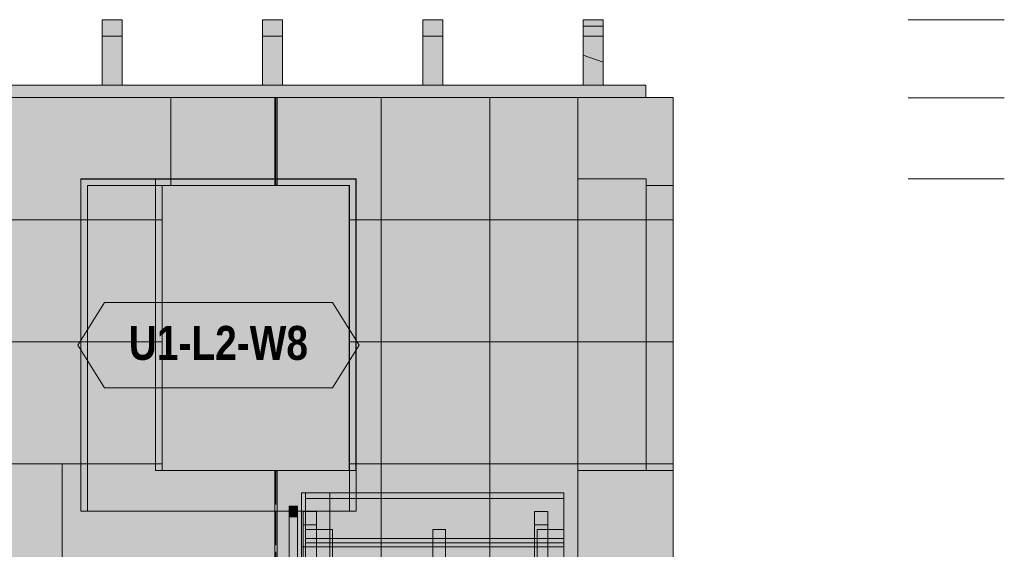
# Model space of a CAD drawing. Header units: millimetres. Extents: x 17 to 413, y 4 to 292.
# Tile 17 of 38: x 178 to 215, y 116 to 136. Entities that reach past the tile are written whole.
import ezdxf
from ezdxf.enums import TextEntityAlignment as Align

# ---------------------------------------------------------------- set-up
doc = ezdxf.new("R2010")
doc.units = ezdxf.units.MM
doc.linetypes.add('DASHED', pattern=[1.524, 1.27, -0.254])
for name, color, linetype in [('FILL-BELOW', 7, 'Continuous'), ('FILL-C_CFBB93', 7, 'Continuous'), ('FILL-C_D8C399', 7, 'Continuous'), ('FILL-C_D9C49A', 7, 'Continuous'), ('FILL-C_DEC89D', 7, 'Continuous'), ('FILL-EPS', 7, 'Continuous'), ('FILL-LIGHT', 7, 'Continuous'), ('FILL-TIMBER', 7, 'Continuous'), ('FILL-WHITE', 7, 'Continuous'), ('LINE-C_2E8C94', 7, 'Continuous'), ('LINE-C_337880', 7, 'Continuous'), ('LINE-INK', 7, 'Continuous'), ('LINE-STEEL', 7, 'Continuous'), ('LINE-STEEL_GREY', 7, 'Continuous'), ('LINE-TEAL_DK', 7, 'Continuous'), ('LINE-TEAL_DK-DASH', 7, 'DASHED'), ('LINE-TIMBER_DK', 7, 'Continuous'), ('TEXT-TEAL_DK', 7, 'Continuous')]:
    doc.layers.add(name, color=color, linetype=linetype)
doc.styles.add('OpenSansCondensed-Bold', font='OpenSansCondensed-Bold.ttf')

msp = doc.modelspace()

# ---------------------------------------------------------------- hatches: boundary and pattern name
at = {"layer": 'FILL-BELOW', "true_color": 0x8c8c91}
h = msp.add_hatch(color=252, dxfattribs=at)
h.dxf.hatch_style = 1
h.paths.add_polyline_path([(188.495, 118.306), (198.165, 118.306), (198.165, 118.086), (188.495, 118.086)])
h = msp.add_hatch(color=252, dxfattribs=at)
h.dxf.hatch_style = 1
h.paths.add_polyline_path([(188.495, 118.086), (188.495, 118.306), (198.165, 118.306), (198.165, 118.086)])
at = {"layer": 'FILL-C_CFBB93', "true_color": 0xcfbb93}
h = msp.add_hatch(color=253, dxfattribs=at)
h.dxf.hatch_style = 1
h.paths.add_polyline_path([(198.883, 133.566), (198.883, 134.688), (199.633, 134.429), (199.633, 133.566)])
h = msp.add_hatch(color=253, dxfattribs=at)
h.dxf.hatch_style = 1
h.paths.add_polyline_path([(198.883, 134.688), (199.633, 134.429), (199.633, 133.566), (198.883, 133.566)])
at = {"layer": 'FILL-C_D8C399', "true_color": 0xd8c399}
h = msp.add_hatch(color=9, dxfattribs=at)
h.dxf.hatch_style = 1
h.paths.add_polyline_path([(188.345, 108.806), (188.345, 116.281), (188.495, 116.281), (188.495, 108.806)])
at = {"layer": 'FILL-C_D9C49A', "true_color": 0xd9c49a}
h = msp.add_hatch(color=9, dxfattribs=at)
h.dxf.hatch_style = 1
h.paths.add_polyline_path([(180.883, 135.397), (180.883, 136.016), (181.633, 136.016), (181.633, 135.397)])
h = msp.add_hatch(color=9, dxfattribs=at)
h.dxf.hatch_style = 1
h.paths.add_polyline_path([(180.883, 136.016), (181.633, 136.016), (181.633, 135.397), (180.883, 135.397)])
h = msp.add_hatch(color=9, dxfattribs=at)
h.dxf.hatch_style = 1
h.paths.add_polyline_path([(186.883, 135.397), (186.883, 136.016), (187.633, 136.016), (187.633, 135.397)])
h = msp.add_hatch(color=9, dxfattribs=at)
h.dxf.hatch_style = 1
h.paths.add_polyline_path([(186.883, 136.016), (187.633, 136.016), (187.633, 135.397), (186.883, 135.397)])
h = msp.add_hatch(color=9, dxfattribs=at)
h.dxf.hatch_style = 1
h.paths.add_polyline_path([(192.883, 135.397), (192.883, 136.016), (193.633, 136.016), (193.633, 135.397)])
h = msp.add_hatch(color=9, dxfattribs=at)
h.dxf.hatch_style = 1
h.paths.add_polyline_path([(192.883, 136.016), (193.633, 136.016), (193.633, 135.397), (192.883, 135.397)])
h = msp.add_hatch(color=9, dxfattribs=at)
h.dxf.hatch_style = 1
h.paths.add_polyline_path([(198.883, 135.397), (198.883, 135.772), (199.633, 135.772), (199.633, 135.397)])
h = msp.add_hatch(color=9, dxfattribs=at)
h.dxf.hatch_style = 1
h.paths.add_polyline_path([(198.883, 135.772), (199.633, 135.772), (199.633, 135.397), (198.883, 135.397)])
at = {"layer": 'FILL-C_DEC89D', "true_color": 0xdec89d}
h = msp.add_hatch(color=31, dxfattribs=at)
h.dxf.hatch_style = 1
h.paths.add_polyline_path([(188.405, 117.606), (188.905, 117.606), (188.905, 93.588), (188.405, 93.588)])
h = msp.add_hatch(color=31, dxfattribs=at)
h.dxf.hatch_style = 1
h.paths.add_polyline_path([(197.065, 117.606), (197.565, 117.606), (197.565, 93.588), (197.065, 93.588)])
h = msp.add_hatch(color=31, dxfattribs=at)
h.dxf.hatch_style = 1
h.paths.add_polyline_path([(188.405, 93.088), (188.405, 117.106), (188.905, 117.106), (188.905, 93.088)])
h = msp.add_hatch(color=31, dxfattribs=at)
h.dxf.hatch_style = 1
h.paths.add_polyline_path([(188.495, 116.932), (189.495, 116.932), (189.495, 107.685), (188.495, 107.685)])
h = msp.add_hatch(color=31, dxfattribs=at)
h.dxf.hatch_style = 1
h.paths.add_polyline_path([(193.26, 116.932), (193.73, 116.932), (193.73, 107.685), (193.26, 107.685)])
h = msp.add_hatch(color=31, dxfattribs=at)
h.dxf.hatch_style = 1
h.paths.add_polyline_path([(197.065, 93.088), (197.065, 117.106), (197.565, 117.106), (197.565, 93.088)])
h = msp.add_hatch(color=31, dxfattribs=at)
h.dxf.hatch_style = 1
h.paths.add_polyline_path([(197.165, 116.932), (198.165, 116.932), (198.165, 107.685), (197.165, 107.685)])
h = msp.add_hatch(color=31, dxfattribs=at)
h.dxf.hatch_style = 1
h.paths.add_polyline_path([(188.495, 116.431), (198.165, 116.431), (198.165, 106.342), (188.495, 106.342)])
h = msp.add_hatch(color=31, dxfattribs=at)
h.dxf.hatch_style = 1
h.paths.add_polyline_path([(188.495, 106.192), (188.495, 116.281), (198.165, 116.281), (198.165, 106.192)])
at = {"layer": 'FILL-EPS', "true_color": 0xccffff}
h = msp.add_hatch(color=7, dxfattribs=at)
h.dxf.hatch_style = 1
h.paths.add_polyline_path([(127.314, 133.098), (198.686, 133.098), (198.686, 110.238), (127.314, 110.238)])
h.paths.add_polyline_path([(183.12, 129.805), (183.12, 119.132), (190.125, 119.132), (190.125, 129.805)], flags=0)
h.paths.add_polyline_path([(159.22, 129.805), (159.22, 117.608), (169.025, 117.608), (169.025, 129.805)], flags=0)
h.paths.add_polyline_path([(142.025, 129.805), (132.22, 129.805), (132.22, 117.608), (142.025, 117.608)], flags=0)
h = msp.add_hatch(color=7, dxfattribs=at)
h.dxf.hatch_style = 1
h.paths.add_polyline_path([(127.314, 110.238), (127.314, 133.098), (198.686, 133.098), (198.686, 110.238)])
h.paths.add_polyline_path([(190.375, 119.132), (190.375, 130.055), (182.87, 130.055), (182.87, 119.132)], flags=0)
h.paths.add_polyline_path([(158.97, 117.608), (169.275, 117.608), (169.275, 130.055), (158.97, 130.055)], flags=0)
h.paths.add_polyline_path([(142.275, 130.055), (131.97, 130.055), (131.97, 117.608), (142.275, 117.608)], flags=0)
h = msp.add_hatch(color=7, dxfattribs=at)
h.dxf.hatch_style = 1
h.paths.add_polyline_path([(127.314, 133.098), (198.686, 133.098), (198.686, 110.238), (127.314, 110.238)])
h.paths.add_polyline_path([(180.08, 130.055), (180.08, 117.608), (190.385, 117.608), (190.385, 130.055)], flags=0)
h.paths.add_polyline_path([(163.75, 130.055), (163.75, 117.608), (171.255, 117.608), (171.255, 130.055)], flags=0)
h.paths.add_polyline_path([(135.625, 130.055), (135.625, 117.608), (154.38, 117.608), (154.38, 130.055)], flags=0)
h = msp.add_hatch(color=7, dxfattribs=at)
h.dxf.hatch_style = 1
h.paths.add_polyline_path([(127.314, 133.098), (198.686, 133.098), (198.686, 110.238), (127.314, 110.238)])
h.paths.add_polyline_path([(190.135, 117.608), (190.135, 129.805), (180.33, 129.805), (180.33, 117.608)], flags=0)
h.paths.add_polyline_path([(164, 117.608), (171.005, 117.608), (171.005, 129.805), (164, 129.805)], flags=0)
h.paths.add_polyline_path([(154.13, 129.805), (135.875, 129.805), (135.875, 117.608), (154.13, 117.608)], flags=0)
h = msp.add_hatch(color=7, dxfattribs=at)
h.dxf.hatch_style = 1
h.paths.add_polyline_path([(198.687, 133.114), (198.689, 133.098), (202.245, 133.098), (202.245, 110.238), (198.689, 110.238), (198.686, 110.238), (198.686, 133.098), (198.686, 133.098), (198.686, 133.114), (198.687, 133.114)])
h = msp.add_hatch(color=7, dxfattribs=at)
h.dxf.hatch_style = 1
h.paths.add_polyline_path([(198.686, 133.098), (198.702, 133.101), (198.702, 133.1), (198.702, 133.1), (198.702, 133.099), (198.702, 133.099), (198.702, 133.099), (198.702, 133.099), (198.702, 133.099), (198.702, 133.099)])
h = msp.add_hatch(color=7, dxfattribs=at)
h.dxf.hatch_style = 1
h.paths.add_polyline_path([(198.686, 133.098), (198.702, 133.101), (198.702, 133.1), (198.702, 133.1), (198.702, 133.1), (198.702, 133.1), (198.702, 133.099), (198.702, 133.099), (198.702, 133.099)])
h = msp.add_hatch(color=7, dxfattribs=at)
h.dxf.hatch_style = 1
h.paths.add_polyline_path([(198.686, 133.098), (202.245, 133.098), (202.245, 110.238), (198.686, 110.238)])
h = msp.add_hatch(color=7, dxfattribs=at)
h.dxf.hatch_style = 1
h.paths.add_polyline_path([(198.687, 110.222), (198.686, 110.222), (198.686, 133.098), (198.689, 133.098), (202.245, 133.098), (202.245, 110.238), (198.689, 110.238), (198.687, 110.222)])
h = msp.add_hatch(color=7, dxfattribs=at)
h.dxf.hatch_style = 1
h.paths.add_polyline_path([(198.686, 110.238), (198.686, 133.098), (202.245, 133.098), (202.245, 110.238)])
h = msp.add_hatch(color=7, dxfattribs=at)
h.dxf.hatch_style = 1
h.paths.add_polyline_path([(198.689, 133.098), (202.245, 133.098), (202.245, 110.238), (198.689, 110.238)])
h = msp.add_hatch(color=7, dxfattribs=at)
h.dxf.hatch_style = 1
h.paths.add_polyline_path([(198.689, 110.238), (198.689, 133.098), (202.245, 133.098), (202.245, 110.238)])
h = msp.add_hatch(color=7, dxfattribs=at)
h.dxf.hatch_style = 1
h.paths.add_polyline_path([(180.08, 130.055), (190.385, 130.055), (190.385, 117.608), (190.135, 117.608), (190.135, 129.805), (180.33, 129.805), (180.33, 117.608), (180.08, 117.608)])
h = msp.add_hatch(color=7, dxfattribs=at)
h.dxf.hatch_style = 1
h.paths.add_polyline_path([(182.87, 130.055), (190.375, 130.055), (190.375, 119.132), (190.125, 119.132), (190.125, 129.805), (183.12, 129.805), (183.12, 119.132), (182.87, 119.132)])
h = msp.add_hatch(color=7, dxfattribs=at)
h.dxf.hatch_style = 1
h.paths.add_polyline_path([(198.689, 119.132), (198.689, 130.055), (201.24, 130.055), (201.24, 119.132)])
h = msp.add_hatch(color=7, dxfattribs=at)
h.dxf.hatch_style = 1
h.paths.add_polyline_path([(198.689, 130.055), (201.24, 130.055), (201.24, 119.132), (198.689, 119.132)])
h = msp.add_hatch(color=7, dxfattribs=at)
h.dxf.hatch_style = 1
h.paths.add_polyline_path([(201.24, 119.132), (201.24, 129.805), (202.245, 129.805), (202.245, 119.132)])
h = msp.add_hatch(color=7, dxfattribs=at)
h.dxf.hatch_style = 1
h.paths.add_polyline_path([(201.24, 129.805), (202.245, 129.805), (202.245, 119.132), (201.24, 119.132)])
at = {"layer": 'FILL-LIGHT', "true_color": 0xd9d9d9}
h = msp.add_hatch(color=254, dxfattribs=at)
h.dxf.hatch_style = 1
h.paths.add_polyline_path([(124.771, 133.098), (124.771, 133.566), (201.229, 133.566), (201.229, 133.098)])
h = msp.add_hatch(color=254, dxfattribs=at)
h.dxf.hatch_style = 1
h.paths.add_polyline_path([(124.771, 133.566), (199.729, 133.566), (201.229, 133.566), (201.229, 133.098), (126.271, 133.098), (124.771, 133.098)])
h = msp.add_hatch(color=254, dxfattribs=at)
h.dxf.hatch_style = 1
h.paths.add_polyline_path([(124.771, 133.098), (124.771, 133.566), (126.271, 133.566), (201.229, 133.566), (201.229, 133.098), (199.729, 133.098)])
h = msp.add_hatch(color=254, dxfattribs=at)
h.dxf.hatch_style = 1
h.paths.add_polyline_path([(124.771, 133.098), (124.771, 133.566), (201.229, 133.566), (201.229, 133.098)])
at = {"layer": 'FILL-TIMBER', "true_color": 0xedd6a8}
h = msp.add_hatch(color=41, dxfattribs=at)
h.dxf.hatch_style = 1
h.paths.add_polyline_path([(198.883, 134.688), (198.883, 136.016), (199.633, 136.016), (199.633, 134.429)])
h = msp.add_hatch(color=41, dxfattribs=at)
h.dxf.hatch_style = 1
h.paths.add_polyline_path([(198.883, 134.688), (198.883, 136.016), (199.633, 136.016), (199.633, 134.429)])
h = msp.add_hatch(color=41, dxfattribs=at)
h.dxf.hatch_style = 1
h.paths.add_polyline_path([(198.883, 133.566), (198.883, 135.772), (199.633, 135.772), (199.633, 133.566)])
h = msp.add_hatch(color=41, dxfattribs=at)
h.dxf.hatch_style = 1
h.paths.add_polyline_path([(198.883, 135.772), (199.633, 135.772), (199.633, 133.566), (198.883, 133.566)])
h = msp.add_hatch(color=41, dxfattribs=at)
h.dxf.hatch_style = 1
h.paths.add_polyline_path([(180.883, 135.397), (181.633, 135.397), (181.633, 133.566), (180.883, 133.566)])
h = msp.add_hatch(color=41, dxfattribs=at)
h.dxf.hatch_style = 1
h.paths.add_polyline_path([(180.883, 133.566), (180.883, 135.397), (181.633, 135.397), (181.633, 133.566)])
h = msp.add_hatch(color=41, dxfattribs=at)
h.dxf.hatch_style = 1
h.paths.add_polyline_path([(186.883, 135.397), (187.633, 135.397), (187.633, 133.566), (186.883, 133.566)])
h = msp.add_hatch(color=41, dxfattribs=at)
h.dxf.hatch_style = 1
h.paths.add_polyline_path([(186.883, 133.566), (186.883, 135.397), (187.633, 135.397), (187.633, 133.566)])
h = msp.add_hatch(color=41, dxfattribs=at)
h.dxf.hatch_style = 1
h.paths.add_polyline_path([(192.883, 135.397), (193.633, 135.397), (193.633, 133.566), (192.883, 133.566)])
h = msp.add_hatch(color=41, dxfattribs=at)
h.dxf.hatch_style = 1
h.paths.add_polyline_path([(192.883, 133.566), (192.883, 135.397), (193.633, 135.397), (193.633, 133.566)])
h = msp.add_hatch(color=41, dxfattribs=at)
h.dxf.hatch_style = 1
h.paths.add_polyline_path([(198.883, 135.397), (199.633, 135.397), (199.633, 133.566), (198.883, 133.566)])
h = msp.add_hatch(color=41, dxfattribs=at)
h.dxf.hatch_style = 1
h.paths.add_polyline_path([(198.883, 133.566), (198.883, 135.397), (199.633, 135.397), (199.633, 133.566)])
h = msp.add_hatch(color=41, dxfattribs=at)
h.dxf.hatch_style = 1
h.paths.add_polyline_path([(188.345, 118.306), (188.495, 118.306), (188.495, 116.431), (198.165, 116.431), (198.165, 116.281), (188.495, 116.281), (188.345, 116.281)])
h = msp.add_hatch(color=41, dxfattribs=at)
h.dxf.hatch_style = 1
h.paths.add_polyline_path([(188.345, 108.806), (188.345, 118.306), (188.495, 118.306), (188.495, 108.806)])
h = msp.add_hatch(color=41, dxfattribs=at)
h.dxf.hatch_style = 1
h.paths.add_polyline_path([(188.405, 117.606), (188.495, 117.606), (188.495, 118.306), (189.395, 118.306), (189.395, 105.82), (188.495, 105.82), (188.495, 117.106), (188.405, 117.106)])
h = msp.add_hatch(color=41, dxfattribs=at)
h.dxf.hatch_style = 1
h.paths.add_polyline_path([(188.495, 105.82), (188.495, 109.514), (188.495, 118.306), (189.395, 118.306), (189.395, 105.82), (188.815, 105.82)])
h = msp.add_hatch(color=41, dxfattribs=at)
h.dxf.hatch_style = 1
h.paths.add_polyline_path([(188.495, 118.086), (198.165, 118.086), (198.165, 116.586), (188.495, 116.586)])
h = msp.add_hatch(color=41, dxfattribs=at)
h.dxf.hatch_style = 1
h.paths.add_polyline_path([(188.495, 116.586), (188.495, 116.932), (188.495, 118.086), (198.165, 118.086), (198.165, 116.116), (198.165, 115.588), (197.165, 115.588), (197.165, 116.586), (193.73, 116.586), (193.73, 115.588), (193.26, 115.588), (193.26, 116.586), (189.495, 116.586), (189.495, 116.116), (189.495, 115.588), (188.495, 115.588)])
h = msp.add_hatch(color=41, dxfattribs=at)
h.dxf.hatch_style = 1
h.paths.add_polyline_path([(188.495, 118.086), (198.165, 118.086), (198.165, 116.586), (193.73, 116.586), (193.73, 115.492), (193.26, 115.492), (193.26, 116.586), (188.495, 116.586)])
h = msp.add_hatch(color=41, dxfattribs=at)
h.dxf.hatch_style = 1
h.paths.add_polyline_path([(188.495, 116.586), (188.495, 118.086), (198.165, 118.086), (198.165, 116.586)])
h = msp.add_hatch(color=41, dxfattribs=at)
h.dxf.hatch_style = 1
h.paths.add_polyline_path([(188.495, 118.086), (198.165, 118.086), (198.165, 116.586), (188.495, 116.586)])
h = msp.add_hatch(color=41, dxfattribs=at)
h.dxf.hatch_style = 1
h.paths.add_polyline_path([(188.495, 116.586), (188.495, 118.086), (198.165, 118.086), (198.165, 116.586)])
h = msp.add_hatch(color=41, dxfattribs=at)
h.dxf.hatch_style = 1
h.paths.add_polyline_path([(188.495, 118.086), (198.165, 118.086), (198.165, 116.586), (193.73, 116.586), (193.73, 108.317), (193.26, 108.317), (193.26, 116.586), (188.495, 116.586)])
h = msp.add_hatch(color=41, dxfattribs=at)
h.dxf.hatch_style = 1
h.paths.add_polyline_path([(188.495, 107.896), (188.495, 116.116), (188.495, 116.586), (188.495, 118.086), (198.165, 118.086), (198.165, 116.586), (198.165, 116.116), (198.165, 107.896), (197.165, 107.896), (197.165, 116.116), (197.165, 116.586), (189.495, 116.586), (189.495, 116.116), (189.495, 107.896)])
h = msp.add_hatch(color=41, dxfattribs=at)
h.dxf.hatch_style = 1
h.paths.add_polyline_path([(187.875, 117.806), (188.195, 117.806), (188.195, 117.406), (187.875, 117.406)])
h = msp.add_hatch(color=41, dxfattribs=at)
h.dxf.hatch_style = 1
h.paths.add_polyline_path([(187.875, 117.406), (187.875, 117.806), (188.195, 117.806), (188.195, 117.406)])
h = msp.add_hatch(color=41, dxfattribs=at)
h.dxf.hatch_style = 1
h.paths.add_polyline_path([(197.065, 117.606), (197.565, 117.606), (197.565, 117.106), (197.065, 117.106)])
h = msp.add_hatch(color=41, dxfattribs=at)
h.dxf.hatch_style = 1
h.paths.add_polyline_path([(187.875, 117.406), (188.195, 117.406), (188.195, 109.306), (187.875, 109.306)])
h = msp.add_hatch(color=41, dxfattribs=at)
h.dxf.hatch_style = 1
h.paths.add_polyline_path([(187.875, 109.306), (187.875, 117.406), (188.195, 117.406), (188.195, 109.306)])
h = msp.add_hatch(color=41, dxfattribs=at)
h.dxf.hatch_style = 1
h.paths.add_polyline_path([(193.26, 116.586), (193.73, 116.586), (193.73, 115.492), (193.26, 115.492)])
h = msp.add_hatch(color=41, dxfattribs=at)
h.dxf.hatch_style = 1
h.paths.add_polyline_path([(193.26, 116.586), (193.73, 116.586), (193.73, 108.317), (193.26, 108.317)])
at = {"layer": 'FILL-WHITE', "true_color": 0xffffff}
h = msp.add_hatch(color=7, dxfattribs=at)
h.dxf.hatch_style = 1
h.paths.add_polyline_path([(180.08, 117.608), (180.08, 130.05), (190.38, 130.05), (190.38, 117.608)])
h = msp.add_hatch(color=7, dxfattribs=at)
h.dxf.hatch_style = 1
h.paths.add_polyline_path([(180.08, 130.05), (190.38, 130.05), (190.38, 117.608), (180.08, 117.608)])
h = msp.add_hatch(color=7, dxfattribs=at)
h.dxf.hatch_style = 1
h.paths.add_polyline_path([(180.08, 130.05), (190.38, 130.05), (190.38, 117.608), (180.08, 117.608)])
h = msp.add_hatch(color=7, dxfattribs=at)
h.dxf.hatch_style = 1
h.paths.add_polyline_path([(179.963, 123.829), (180.963, 125.429), (189.497, 125.429), (190.497, 123.829), (189.497, 122.229), (180.963, 122.229)])

# ---------------------------------------------------------------- linework, layer by layer
at = {"layer": 'LINE-C_2E8C94', "lineweight": 5}
for points in [[(127.314, 133.098), (198.686, 133.098), (198.686, 110.238), (127.314, 110.238)], [(127.314, 110.238), (127.314, 133.098), (198.686, 133.098), (198.686, 110.238)], [(127.314, 133.098), (198.686, 133.098), (198.686, 110.238), (127.314, 110.238)], [(127.314, 133.098), (198.686, 133.098), (198.686, 110.238), (127.314, 110.238)], [(198.687, 133.114), (198.689, 133.098), (202.245, 133.098), (202.245, 110.238), (202.245, 110.238), (198.689, 110.238), (198.686, 110.238), (198.686, 133.098), (198.686, 133.098), (198.686, 133.098), (198.686, 133.114), (198.687, 133.114), (198.687, 133.114)], [(198.686, 133.098), (198.702, 133.101), (198.702, 133.1), (198.702, 133.1), (198.702, 133.099), (198.702, 133.099), (198.702, 133.099), (198.702, 133.099), (198.702, 133.099), (198.702, 133.099)], [(198.686, 133.098), (198.702, 133.101), (198.702, 133.1), (198.702, 133.1), (198.702, 133.1), (198.702, 133.1), (198.702, 133.099), (198.702, 133.099), (198.702, 133.099)], [(198.686, 133.098), (202.245, 133.098), (202.245, 110.238), (198.686, 110.238)], [(198.687, 110.222), (198.686, 110.222), (198.686, 133.098), (198.689, 133.098), (202.245, 133.098), (202.245, 133.098), (202.245, 110.238), (198.689, 110.238), (198.687, 110.222), (198.687, 110.222)], [(198.686, 110.238), (198.686, 133.098), (202.245, 133.098), (202.245, 110.238)], [(198.689, 133.098), (202.245, 133.098), (202.245, 110.238), (202.245, 110.238), (198.689, 110.238), (198.689, 133.098)], [(198.689, 110.238), (198.689, 110.238), (198.689, 133.098), (202.245, 133.098), (202.245, 133.098), (202.245, 110.238)], [(180.08, 130.055), (180.08, 117.608), (190.385, 117.608), (190.385, 130.055)], [(180.08, 130.055), (190.385, 130.055), (190.385, 117.608), (190.135, 117.608), (190.135, 129.805), (180.33, 129.805), (180.33, 117.608), (180.08, 117.608)], [(190.135, 117.608), (190.135, 129.805), (180.33, 129.805), (180.33, 117.608)], [(182.87, 130.055), (190.375, 130.055), (190.375, 119.132), (190.125, 119.132), (190.125, 129.805), (183.12, 129.805), (183.12, 119.132), (182.87, 119.132)], [(190.375, 119.132), (190.375, 130.055), (182.87, 130.055), (182.87, 119.132)], [(183.12, 129.805), (183.12, 119.132), (190.125, 119.132), (190.125, 129.805)], [(198.689, 119.132), (198.689, 130.055), (201.24, 130.055), (201.24, 119.132)], [(198.689, 130.055), (201.24, 130.055), (201.24, 119.132), (198.689, 119.132)], [(201.24, 119.132), (201.24, 119.132), (201.24, 129.805), (202.245, 129.805), (202.245, 129.805), (202.245, 119.132)], [(201.24, 129.805), (202.245, 129.805), (202.245, 119.132), (202.245, 119.132), (201.24, 119.132), (201.24, 129.805)]]:
    msp.add_lwpolyline(points, close=True, dxfattribs=at)
at = {"layer": 'LINE-C_337880', "lineweight": 5}
for p, q in [((183.445, 129.815), (183.445, 133.088)), ((183.445, 130.065), (183.445, 133.088)), ((187.336, 129.815), (187.336, 133.088)), ((187.336, 130.065), (187.336, 133.088)), ((187.432, 129.815), (187.432, 133.088)), ((187.432, 130.065), (187.432, 133.088)), ((191.323, 128.526), (191.323, 133.088)), ((191.323, 128.526), (191.323, 133.088)), ((195.387, 128.526), (195.387, 133.088)), ((195.387, 128.526), (195.387, 133.088)), ((183.445, 129.815), (183.445, 130.045)), ((187.336, 129.815), (187.336, 130.045)), ((187.432, 129.815), (187.432, 130.045)), ((169.035, 128.526), (183.11, 128.526)), ((169.285, 128.526), (182.86, 128.526)), ((171.015, 128.526), (180.32, 128.526)), ((171.265, 128.526), (180.07, 128.526)), ((180.09, 128.526), (180.32, 128.526)), ((182.88, 128.526), (183.11, 128.526)), ((190.135, 128.526), (191.323, 128.526)), ((190.135, 128.526), (190.365, 128.526)), ((190.145, 128.526), (190.375, 128.526)), ((190.145, 128.526), (191.323, 128.526)), ((190.385, 128.526), (191.323, 128.526)), ((190.395, 128.526), (191.323, 128.526)), ((191.323, 123.954), (191.323, 128.526)), ((191.323, 128.526), (195.387, 128.526)), ((191.323, 123.954), (191.323, 128.526)), ((191.323, 128.526), (195.387, 128.526)), ((191.323, 128.526), (195.387, 128.526)), ((191.323, 128.526), (195.387, 128.526)), ((195.387, 128.526), (198.676, 128.526)), ((195.387, 128.526), (198.676, 128.526)), ((195.387, 123.954), (195.387, 128.526)), ((195.387, 128.526), (198.676, 128.526)), ((195.387, 123.954), (195.387, 128.526)), ((195.387, 128.526), (198.676, 128.526)), ((198.696, 128.526), (202.235, 128.526)), ((198.696, 128.526), (202.235, 128.526)), ((198.696, 128.526), (202.235, 128.526)), ((198.696, 128.526), (202.235, 128.526)), ((198.699, 128.526), (202.235, 128.526)), ((198.699, 128.526), (201.23, 128.526)), ((198.699, 128.526), (201.23, 128.526)), ((198.699, 128.526), (202.235, 128.526)), ((201.25, 128.526), (202.235, 128.526)), ((201.25, 128.526), (202.235, 128.526)), ((169.035, 123.954), (183.11, 123.954)), ((169.285, 123.954), (182.86, 123.954)), ((171.015, 123.954), (180.32, 123.954)), ((171.265, 123.954), (180.07, 123.954)), ((180.09, 123.954), (180.32, 123.954)), ((182.88, 123.954), (183.11, 123.954)), ((190.135, 123.954), (191.323, 123.954)), ((190.135, 123.954), (190.365, 123.954)), ((190.145, 123.954), (190.375, 123.954)), ((190.145, 123.954), (191.323, 123.954)), ((190.385, 123.954), (191.323, 123.954)), ((190.395, 123.954), (191.323, 123.954)), ((191.323, 123.954), (195.387, 123.954)), ((191.323, 123.954), (195.387, 123.954)), ((191.323, 119.382), (191.323, 123.954)), ((191.323, 123.954), (195.387, 123.954)), ((191.323, 119.382), (191.323, 123.954)), ((191.323, 123.954), (195.387, 123.954)), ((195.387, 119.382), (195.387, 123.954)), ((195.387, 123.954), (198.676, 123.954)), ((195.387, 119.382), (195.387, 123.954)), ((195.387, 123.954), (198.676, 123.954)), ((195.387, 123.954), (198.676, 123.954)), ((195.387, 123.954), (198.676, 123.954)), ((198.696, 123.954), (202.235, 123.954)), ((198.696, 123.954), (202.235, 123.954)), ((198.696, 123.954), (202.235, 123.954)), ((198.696, 123.954), (202.235, 123.954)), ((198.699, 123.954), (202.235, 123.954)), ((198.699, 123.954), (201.23, 123.954)), ((198.699, 123.954), (201.23, 123.954)), ((198.699, 123.954), (202.235, 123.954)), ((201.25, 123.954), (202.235, 123.954)), ((201.25, 123.954), (202.235, 123.954)), ((169.035, 119.382), (179.381, 119.382)), ((169.285, 119.382), (179.381, 119.382)), ((171.015, 119.382), (180.32, 119.382)), ((171.265, 119.382), (180.07, 119.382)), ((179.381, 114.81), (179.381, 119.382)), ((179.381, 119.382), (183.11, 119.382)), ((179.381, 114.81), (179.381, 119.382)), ((179.381, 119.382), (182.86, 119.382)), ((180.09, 119.382), (180.32, 119.382)), ((182.88, 119.382), (183.11, 119.382)), ((187.336, 114.81), (187.336, 119.122)), ((187.336, 114.81), (187.336, 119.122)), ((187.432, 114.81), (187.432, 119.122)), ((187.432, 114.81), (187.432, 119.122)), ((190.135, 119.382), (191.323, 119.382)), ((190.135, 119.382), (190.365, 119.382)), ((190.145, 119.382), (190.375, 119.382)), ((190.145, 119.382), (191.323, 119.382)), ((190.385, 119.382), (191.323, 119.382)), ((190.395, 119.382), (191.323, 119.382)), ((191.323, 114.81), (191.323, 119.382)), ((191.323, 119.382), (195.387, 119.382)), ((191.323, 114.81), (191.323, 119.382)), ((191.323, 119.382), (195.387, 119.382)), ((191.323, 119.382), (195.387, 119.382)), ((191.323, 119.382), (195.387, 119.382)), ((195.387, 119.382), (198.676, 119.382)), ((195.387, 119.382), (198.676, 119.382)), ((195.387, 114.81), (195.387, 119.382)), ((195.387, 119.382), (198.676, 119.382)), ((195.387, 114.81), (195.387, 119.382)), ((195.387, 119.382), (198.676, 119.382)), ((198.696, 119.382), (202.235, 119.382)), ((198.696, 119.382), (202.235, 119.382)), ((198.696, 119.382), (202.235, 119.382)), ((198.696, 119.382), (202.235, 119.382)), ((198.699, 119.382), (202.235, 119.382)), ((198.699, 119.382), (201.23, 119.382)), ((198.699, 119.382), (201.23, 119.382)), ((198.699, 119.382), (202.235, 119.382)), ((201.25, 119.382), (202.235, 119.382)), ((201.25, 119.382), (202.235, 119.382))]:
    msp.add_line(p, q, dxfattribs=at)
at = {"layer": 'LINE-INK', "lineweight": 5}
for points in [[(180.08, 130.05), (180.08, 130.05), (190.38, 130.05), (190.38, 130.05), (190.38, 130.05), (190.38, 117.608), (190.38, 117.608), (190.38, 117.608), (180.08, 117.608), (180.08, 117.608), (180.08, 117.608), (180.08, 130.05)], [(180.08, 130.05), (180.08, 130.05), (190.38, 130.05), (190.38, 130.05), (190.38, 130.05), (190.38, 117.608), (190.38, 117.608), (190.38, 117.608), (180.08, 117.608), (180.08, 117.608), (180.08, 117.608), (180.08, 130.05)], [(188.495, 118.306), (188.495, 118.306), (198.165, 118.306), (198.165, 118.086), (198.165, 118.086), (188.495, 118.086)], [(188.495, 118.086), (188.495, 118.306), (198.165, 118.306), (198.165, 118.306), (198.165, 118.086), (188.495, 118.086)]]:
    msp.add_lwpolyline(points, close=True, dxfattribs=at)
at = {"layer": 'LINE-STEEL', "lineweight": 5}
for p, q in [((211.045, 136.016), (213.445, 136.016)), ((213.445, 136.016), (214.645, 136.016)), ((211.045, 133.096), (213.445, 133.096)), ((213.445, 133.096), (214.645, 133.096)), ((211.045, 130.056), (213.445, 130.056)), ((213.445, 130.056), (214.645, 130.056))]:
    msp.add_line(p, q, dxfattribs=at)
at = {"layer": 'LINE-STEEL_GREY', "lineweight": 5}
for points in [[(124.771, 133.098), (124.771, 133.566), (201.229, 133.566), (201.229, 133.098)], [(124.771, 133.566), (124.771, 133.566), (199.729, 133.566), (199.729, 133.566), (201.229, 133.566), (201.229, 133.566), (201.229, 133.098), (126.271, 133.098), (126.271, 133.098), (124.771, 133.098), (124.771, 133.098)], [(124.771, 133.098), (124.771, 133.566), (126.271, 133.566), (126.271, 133.566), (201.229, 133.566), (201.229, 133.098), (199.729, 133.098), (199.729, 133.098), (124.771, 133.098)], [(124.771, 133.098), (124.771, 133.566), (201.229, 133.566), (201.229, 133.566), (201.229, 133.098), (124.771, 133.098)]]:
    msp.add_lwpolyline(points, close=True, dxfattribs=at)
at = {"layer": 'LINE-TEAL_DK', "lineweight": 5}
msp.add_lwpolyline([(179.963, 123.829), (180.963, 125.429), (189.497, 125.429), (190.497, 123.829), (189.497, 122.229), (180.963, 122.229)], close=True, dxfattribs=at)
at = {"layer": 'LINE-TEAL_DK-DASH', "lineweight": 5}
for p, q in [((187.384, 129.815), (187.384, 133.088)), ((187.384, 130.065), (187.384, 133.088)), ((187.384, 129.815), (187.384, 130.045)), ((187.384, 110.248), (187.384, 119.122)), ((187.384, 110.248), (187.384, 119.122))]:
    msp.add_line(p, q, dxfattribs=at)
at = {"layer": 'LINE-TIMBER_DK', "lineweight": 5}
for points in [[(180.883, 135.397), (180.883, 136.016), (181.633, 136.016), (181.633, 135.397)], [(180.883, 136.016), (181.633, 136.016), (181.633, 135.397), (180.883, 135.397)], [(186.883, 135.397), (186.883, 136.016), (187.633, 136.016), (187.633, 135.397)], [(186.883, 136.016), (187.633, 136.016), (187.633, 135.397), (186.883, 135.397)], [(192.883, 135.397), (192.883, 136.016), (193.633, 136.016), (193.633, 135.397)], [(192.883, 136.016), (193.633, 136.016), (193.633, 135.397), (192.883, 135.397)], [(198.883, 134.688), (198.883, 134.688), (198.883, 136.016), (199.633, 136.016), (199.633, 134.429)], [(198.883, 134.688), (198.883, 134.688), (198.883, 136.016), (199.633, 136.016), (199.633, 134.429)], [(198.883, 135.397), (198.883, 135.772), (199.633, 135.772), (199.633, 135.397)], [(198.883, 133.566), (198.883, 135.772), (199.633, 135.772), (199.633, 133.566)], [(198.883, 135.772), (199.633, 135.772), (199.633, 133.566), (198.883, 133.566)], [(198.883, 135.772), (199.633, 135.772), (199.633, 135.397), (198.883, 135.397)], [(180.883, 135.397), (181.633, 135.397), (181.633, 133.566), (181.633, 133.566), (180.883, 133.566), (180.883, 135.397)], [(180.883, 133.566), (180.883, 133.566), (180.883, 135.397), (181.633, 135.397), (181.633, 135.397), (181.633, 133.566)], [(186.883, 135.397), (187.633, 135.397), (187.633, 133.566), (187.633, 133.566), (186.883, 133.566), (186.883, 135.397)], [(186.883, 133.566), (186.883, 133.566), (186.883, 135.397), (187.633, 135.397), (187.633, 135.397), (187.633, 133.566)], [(192.883, 135.397), (193.633, 135.397), (193.633, 133.566), (193.633, 133.566), (192.883, 133.566), (192.883, 135.397)], [(192.883, 133.566), (192.883, 133.566), (192.883, 135.397), (193.633, 135.397), (193.633, 135.397), (193.633, 133.566)], [(198.883, 135.397), (199.633, 135.397), (199.633, 133.566), (199.633, 133.566), (198.883, 133.566), (198.883, 135.397)], [(198.883, 133.566), (198.883, 133.566), (198.883, 135.397), (199.633, 135.397), (199.633, 135.397), (199.633, 133.566)], [(198.883, 133.566), (198.883, 134.688), (199.633, 134.429), (199.633, 133.566)], [(198.883, 134.688), (199.633, 134.429), (199.633, 133.566), (198.883, 133.566)], [(188.345, 118.306), (188.345, 118.306), (188.345, 118.306), (188.345, 118.306), (188.495, 118.306), (188.495, 116.431), (198.165, 116.431), (198.165, 116.281), (188.495, 116.281), (188.495, 116.281), (188.495, 116.281), (188.345, 116.281)], [(188.345, 108.806), (188.345, 108.806), (188.345, 118.306), (188.495, 118.306), (188.495, 118.306), (188.495, 108.806)], [(188.405, 117.606), (188.495, 117.606), (188.495, 118.306), (189.395, 118.306), (189.395, 118.306), (189.395, 118.306), (189.395, 118.306), (189.395, 105.82), (188.495, 105.82), (188.495, 105.82), (188.495, 105.82), (188.495, 105.82), (188.495, 117.106), (188.405, 117.106)], [(188.495, 105.82), (188.495, 109.514), (188.495, 109.514), (188.495, 118.306), (188.495, 118.306), (188.495, 118.306), (188.495, 118.306), (189.395, 118.306), (189.395, 105.82), (189.395, 105.82), (189.395, 105.82), (189.395, 105.82), (188.815, 105.82)], [(188.495, 118.086), (198.165, 118.086), (198.165, 116.586), (188.495, 116.586)], [(188.495, 116.586), (188.495, 116.586), (188.495, 116.586), (188.495, 116.932), (188.495, 116.932), (188.495, 118.086), (198.165, 118.086), (198.165, 116.116), (198.165, 115.588), (197.165, 115.588), (197.165, 116.586), (193.73, 116.586), (193.73, 115.588), (193.73, 115.588), (193.26, 115.588), (193.26, 116.586), (189.495, 116.586), (189.495, 116.116), (189.495, 115.588), (188.495, 115.588), (188.495, 116.586)], [(188.495, 118.086), (198.165, 118.086), (198.165, 116.586), (193.73, 116.586), (193.73, 115.492), (193.26, 115.492), (193.26, 115.492), (193.26, 116.586), (188.495, 116.586)], [(188.495, 116.586), (188.495, 118.086), (198.165, 118.086), (198.165, 116.586)], [(188.495, 118.086), (198.165, 118.086), (198.165, 116.586), (188.495, 116.586)], [(188.495, 116.586), (188.495, 118.086), (198.165, 118.086), (198.165, 116.586)], [(188.495, 118.086), (198.165, 118.086), (198.165, 116.586), (193.73, 116.586), (193.73, 108.317), (193.26, 108.317), (193.26, 108.317), (193.26, 116.586), (188.495, 116.586)], [(188.495, 107.896), (188.495, 107.896), (188.495, 116.116), (188.495, 116.586), (188.495, 116.586), (188.495, 118.086), (198.165, 118.086), (198.165, 116.586), (198.165, 116.116), (198.165, 107.896), (197.165, 107.896), (197.165, 107.896), (197.165, 107.896), (197.165, 116.116), (197.165, 116.586), (189.495, 116.586), (189.495, 116.116), (189.495, 107.896), (188.495, 107.896)], [(187.875, 117.806), (188.195, 117.806), (188.195, 117.406), (187.875, 117.406)], [(187.875, 117.406), (187.875, 117.806), (188.195, 117.806), (188.195, 117.406)], [(188.405, 117.606), (188.905, 117.606), (188.905, 93.588), (188.905, 93.588), (188.405, 93.588), (188.405, 117.606)], [(197.065, 117.606), (197.565, 117.606), (197.565, 117.106), (197.065, 117.106)], [(197.065, 117.606), (197.565, 117.606), (197.565, 93.588), (197.565, 93.588), (197.065, 93.588), (197.065, 117.606)], [(187.875, 117.406), (187.875, 117.406), (187.875, 117.406), (187.875, 117.406), (188.195, 117.406), (188.195, 109.306), (188.195, 109.306), (188.195, 109.306), (188.195, 109.306), (187.875, 109.306)], [(187.875, 109.306), (187.875, 109.306), (187.875, 109.306), (187.875, 117.406), (188.195, 117.406), (188.195, 117.406), (188.195, 117.406), (188.195, 117.406), (188.195, 109.306), (187.875, 109.306)], [(188.405, 93.088), (188.405, 93.088), (188.405, 117.106), (188.905, 117.106), (188.905, 117.106), (188.905, 93.088)], [(188.495, 116.932), (189.495, 116.932), (189.495, 107.685), (188.495, 107.685)], [(193.26, 116.932), (193.73, 116.932), (193.73, 107.685), (193.26, 107.685)], [(197.065, 93.088), (197.065, 93.088), (197.065, 117.106), (197.565, 117.106), (197.565, 117.106), (197.565, 93.088)], [(197.165, 116.932), (198.165, 116.932), (198.165, 107.685), (197.165, 107.685)], [(193.26, 116.586), (193.73, 116.586), (193.73, 115.492), (193.73, 115.492), (193.26, 115.492), (193.26, 116.586)], [(193.26, 116.586), (193.73, 116.586), (193.73, 108.317), (193.73, 108.317), (193.26, 108.317), (193.26, 116.586)], [(188.345, 108.806), (188.345, 116.281), (188.495, 116.281), (188.495, 108.806)], [(188.495, 116.431), (198.165, 116.431), (198.165, 106.342), (188.495, 106.342)], [(188.495, 106.192), (188.495, 116.281), (198.165, 116.281), (198.165, 106.192)]]:
    msp.add_lwpolyline(points, close=True, dxfattribs=at)

# ---------------------------------------------------------------- texts
at = {"layer": 'TEXT-TEAL_DK', "style": 'OpenSansCondensed-Bold'}
msp.add_text('U1-L2-W8', height=1.27, dxfattribs=at).set_placement((185.23, 123.279), align=Align.CENTER)

doc.saveas('drawing.dxf')
